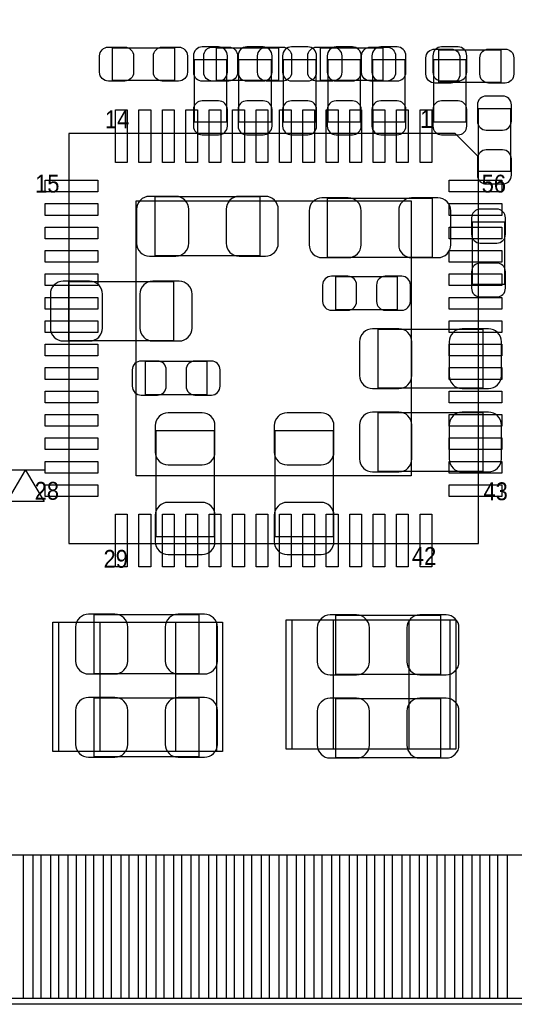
# Model space of a CAD drawing. Extents: x 7.2 to 74.8, y 33.6 to 67.
# Tile 5 of 8: x 52.3 to 60.7, y 34 to 50.8. Entities that reach past the tile are written whole.
import ezdxf

# ---------------------------------------------------------------- set-up
doc = ezdxf.new("R2010")
doc.units = 0
for name, color, linetype in [('BG_OUTLINE', 3, 'CONTINUOUS'), ('PG_ASSEMBLY_BOTTOM', 13, 'CONTINUOUS'), ('PG_ASSEMBLY_TOP', 190, 'CONTINUOUS'), ('PIN_BOTTOM', 1, 'CONTINUOUS'), ('PIN_TOP', 140, 'CONTINUOUS')]:
    doc.layers.add(name, color=color, linetype=linetype)

msp = doc.modelspace()

# ---------------------------------------------------------------- linework, layer by layer
at = {"layer": 'BG_OUTLINE'}
msp.add_lwpolyline([(74.799952, 55.992776, 0.414214), (72.800972, 53.993796, 0.414214), (74.799952, 51.994816), (74.799952, 33.993836), (23.949152, 33.993836), (23.949152, 37.493956, 0.414214), (23.451312, 37.994336, 0.414214), (22.950932, 37.493956), (22.950932, 33.993836), (7.200392, 33.993836), (7.200392, 51.994816, 0.414214), (9.199372, 53.993796, 0.414214), (7.200392, 55.992776), (7.199884, 66.987928), (74.799952, 66.987928)], format="xyb", close=True, dxfattribs=at)
at = {"layer": 'PG_ASSEMBLY_BOTTOM'}
for points in [[(55.231284, 49.059338), (55.7911, 49.059338), (55.7911, 50.119534), (55.231284, 50.119534), (55.231284, 49.059338)], [(55.993284, 49.059338), (56.5531, 49.059338), (56.5531, 50.119534), (55.993284, 50.119534), (55.993284, 49.059338)], [(56.755284, 49.059338), (57.3151, 49.059338), (57.3151, 50.119534), (56.755284, 50.119534), (56.755284, 49.059338)], [(57.517284, 49.059338), (58.0771, 49.059338), (58.0771, 50.119534), (57.517284, 50.119534), (57.517284, 49.059338)], [(58.279284, 49.059338), (58.8391, 49.059338), (58.8391, 50.119534), (58.279284, 50.119534), (58.279284, 49.059338)], [(59.320684, 49.059338), (59.8805, 49.059338), (59.8805, 50.119534), (59.320684, 50.119534), (59.320684, 49.059338)], [(60.082684, 48.221138), (60.6425, 48.221138), (60.6425, 49.281334), (60.082684, 49.281334), (60.082684, 48.221138)], [(56.360314, 46.77791), (56.360314, 47.778162), (54.56047, 47.778162), (54.56047, 46.77791), (56.360314, 46.77791)], [(57.50687, 47.752762), (57.50687, 46.75251), (59.306714, 46.75251), (59.306714, 47.752762), (57.50687, 47.752762)], [(60.5409, 47.350934), (59.981084, 47.350934), (59.981084, 46.290738), (60.5409, 46.290738), (60.5409, 47.350934)], [(58.70829, 45.855128), (58.70829, 46.414944), (57.648094, 46.414944), (57.648094, 45.855128), (58.70829, 45.855128)], [(54.887114, 45.33011), (54.887114, 46.330362), (53.08727, 46.330362), (53.08727, 45.33011), (54.887114, 45.33011)], [(58.37047, 45.517562), (58.37047, 44.51731), (60.170314, 44.51731), (60.170314, 45.517562), (58.37047, 45.517562)], [(54.396894, 44.967144), (54.396894, 44.407328), (55.45709, 44.407328), (55.45709, 44.967144), (54.396894, 44.967144)], [(58.37047, 44.095162), (58.37047, 43.09491), (60.170314, 43.09491), (60.170314, 44.095162), (58.37047, 44.095162)], [(55.579518, 43.783758), (54.579266, 43.783758), (54.579266, 41.983914), (55.579518, 41.983914), (55.579518, 43.783758)], [(57.611518, 43.783758), (56.611266, 43.783758), (56.611266, 41.983914), (57.611518, 41.983914), (57.611518, 43.783758)], [(52.67198, 43.11142), (52.35448, 43.11142), (52.67198, 42.57802), (52.03698, 42.57802), (52.35448, 43.11142), (52.03698, 43.11142)], [(53.519578, 40.644826), (53.519578, 39.644574), (55.319422, 39.644574), (55.319422, 40.644826), (53.519578, 40.644826)], [(59.446922, 39.631874), (59.446922, 40.632126), (57.647078, 40.632126), (57.647078, 39.631874), (59.446922, 39.631874)], [(53.519578, 39.222426), (53.519578, 38.222174), (55.319422, 38.222174), (55.319422, 39.222426), (53.519578, 39.222426)], [(59.446922, 38.209474), (59.446922, 39.209726), (57.647078, 39.209726), (57.647078, 38.209474), (59.446922, 38.209474)]]:
    msp.add_lwpolyline(points, dxfattribs=at)
at = {"layer": 'PG_ASSEMBLY_TOP'}
for points in [[(54.89829, 50.326544), (54.89829, 49.766728), (53.838094, 49.766728), (53.838094, 50.326544), (54.89829, 50.326544)], [(56.67629, 50.326544), (56.67629, 49.766728), (55.616094, 49.766728), (55.616094, 50.326544), (56.67629, 50.326544)], [(57.394094, 49.766728), (57.394094, 50.326544), (58.45429, 50.326544), (58.45429, 49.766728), (57.394094, 49.766728)], [(59.413394, 49.733708), (59.413394, 50.293524), (60.47359, 50.293524), (60.47359, 49.733708), (59.413394, 49.733708)], [(53.09108, 48.86452), (53.09108, 41.86428), (60.09132, 41.86428), (60.09132, 48.46447), (59.69127, 48.86452), (53.09108, 48.86452)], [(56.904382, 38.354762), (59.604402, 38.354762), (59.604402, 40.554656), (56.904382, 40.554656), (56.904382, 38.354762)], [(55.619142, 40.51427), (52.919122, 40.51427), (52.919122, 38.314376), (55.619142, 38.314376), (55.619142, 40.51427)]]:
    msp.add_lwpolyline(points, dxfattribs=at)
at = {"layer": 'PIN_BOTTOM'}
for points in [[(55.221124, 50.189384), (55.221124, 49.909476, 0.414846), (55.371238, 49.759362), (55.651146, 49.759362, 0.414846), (55.80126, 49.909476), (55.80126, 50.189384, 0.414846), (55.651146, 50.339498), (55.371238, 50.339498, 0.414846)], [(55.983124, 50.189384), (55.983124, 49.909476, 0.414846), (56.133238, 49.759362), (56.413146, 49.759362, 0.414846), (56.56326, 49.909476), (56.56326, 50.189384, 0.414846), (56.413146, 50.339498), (56.133238, 50.339498, 0.414846)], [(56.745124, 50.189384), (56.745124, 49.909476, 0.414846), (56.895238, 49.759362), (57.175146, 49.759362, 0.414846), (57.32526, 49.909476), (57.32526, 50.189384, 0.414846), (57.175146, 50.339498), (56.895238, 50.339498, 0.414846)], [(57.507124, 50.189384), (57.507124, 49.909476, 0.414846), (57.657238, 49.759362), (57.937146, 49.759362, 0.414846), (58.08726, 49.909476), (58.08726, 50.189384, 0.414846), (57.937146, 50.339498), (57.657238, 50.339498, 0.414846)], [(58.269124, 50.189384), (58.269124, 49.909476, 0.414846), (58.419238, 49.759362), (58.699146, 49.759362, 0.414846), (58.84926, 49.909476), (58.84926, 50.189384, 0.414846), (58.699146, 50.339498), (58.419238, 50.339498, 0.414846)], [(59.310524, 50.189384), (59.310524, 49.909476, 0.414846), (59.460638, 49.759362), (59.740546, 49.759362, 0.414846), (59.89066, 49.909476), (59.89066, 50.189384, 0.414846), (59.740546, 50.339498), (59.460638, 50.339498, 0.414846)], [(60.072524, 49.351184), (60.072524, 49.071276, 0.414846), (60.222638, 48.921162), (60.502546, 48.921162, 0.414846), (60.65266, 49.071276), (60.65266, 49.351184, 0.414846), (60.502546, 49.501298), (60.222638, 49.501298, 0.414846)], [(55.80126, 48.989488), (55.80126, 49.269396, 0.414846), (55.651146, 49.41951), (55.371238, 49.41951, 0.414846), (55.221124, 49.269396), (55.221124, 48.989488, 0.414846), (55.371238, 48.839374), (55.651146, 48.839374, 0.414846)], [(56.56326, 48.989488), (56.56326, 49.269396, 0.414846), (56.413146, 49.41951), (56.133238, 49.41951, 0.414846), (55.983124, 49.269396), (55.983124, 48.989488, 0.414846), (56.133238, 48.839374), (56.413146, 48.839374, 0.414846)], [(57.32526, 48.989488), (57.32526, 49.269396, 0.414846), (57.175146, 49.41951), (56.895238, 49.41951, 0.414846), (56.745124, 49.269396), (56.745124, 48.989488, 0.414846), (56.895238, 48.839374), (57.175146, 48.839374, 0.414846)], [(58.08726, 48.989488), (58.08726, 49.269396, 0.414846), (57.937146, 49.41951), (57.657238, 49.41951, 0.414846), (57.507124, 49.269396), (57.507124, 48.989488, 0.414846), (57.657238, 48.839374), (57.937146, 48.839374, 0.414846)], [(58.84926, 48.989488), (58.84926, 49.269396, 0.414846), (58.699146, 49.41951), (58.419238, 49.41951, 0.414846), (58.269124, 49.269396), (58.269124, 48.989488, 0.414846), (58.419238, 48.839374), (58.699146, 48.839374, 0.414846)], [(59.89066, 48.989488), (59.89066, 49.269396, 0.414846), (59.740546, 49.41951), (59.460638, 49.41951, 0.414846), (59.310524, 49.269396), (59.310524, 48.989488, 0.414846), (59.460638, 48.839374), (59.740546, 48.839374, 0.414846)], [(60.65266, 48.151288), (60.65266, 48.431196, 0.414846), (60.502546, 48.58131), (60.222638, 48.58131, 0.414846), (60.072524, 48.431196), (60.072524, 48.151288, 0.414846), (60.222638, 48.001174), (60.502546, 48.001174, 0.414846)], [(54.4703, 46.768004), (54.920388, 46.768004, 0.414414), (55.140352, 46.987968), (55.140352, 47.568104, 0.414414), (54.920388, 47.788068), (54.4703, 47.788068, 0.414414), (54.250336, 47.568104), (54.250336, 46.987968, 0.414414)], [(56.450484, 47.788068), (56.000396, 47.788068, 0.414414), (55.780432, 47.568104), (55.780432, 46.987968, 0.414414), (56.000396, 46.768004), (56.450484, 46.768004, 0.414414), (56.670448, 46.987968), (56.670448, 47.568104, 0.414414)], [(57.4167, 46.742604), (57.866788, 46.742604, 0.414414), (58.086752, 46.962568), (58.086752, 47.542704, 0.414414), (57.866788, 47.762668), (57.4167, 47.762668, 0.414414), (57.196736, 47.542704), (57.196736, 46.962568, 0.414414)], [(59.396884, 47.762668), (58.946796, 47.762668, 0.414414), (58.726832, 47.542704), (58.726832, 46.962568, 0.414414), (58.946796, 46.742604), (59.396884, 46.742604, 0.414414), (59.616848, 46.962568), (59.616848, 47.542704, 0.414414)], [(59.970924, 47.420784), (59.970924, 47.140876, 0.414846), (60.121038, 46.990762), (60.400946, 46.990762, 0.414846), (60.55106, 47.140876), (60.55106, 47.420784, 0.414846), (60.400946, 47.570898), (60.121038, 47.570898, 0.414846)], [(60.55106, 46.220888), (60.55106, 46.500796, 0.414846), (60.400946, 46.65091), (60.121038, 46.65091, 0.414846), (59.970924, 46.500796), (59.970924, 46.220888, 0.414846), (60.121038, 46.070774), (60.400946, 46.070774, 0.414846)], [(57.578244, 45.844968), (57.858152, 45.844968, 0.414846), (58.008266, 45.995082), (58.008266, 46.27499, 0.414846), (57.858152, 46.425104), (57.578244, 46.425104, 0.414846), (57.42813, 46.27499), (57.42813, 45.995082, 0.414846)], [(58.77814, 46.425104), (58.498232, 46.425104, 0.414846), (58.348118, 46.27499), (58.348118, 45.995082, 0.414846), (58.498232, 45.844968), (58.77814, 45.844968, 0.414846), (58.928254, 45.995082), (58.928254, 46.27499, 0.414846)], [(52.9971, 45.320204), (53.447188, 45.320204, 0.414414), (53.667152, 45.540168), (53.667152, 46.120304, 0.414414), (53.447188, 46.340268), (52.9971, 46.340268, 0.414414), (52.777136, 46.120304), (52.777136, 45.540168, 0.414414)], [(54.977284, 46.340268), (54.527196, 46.340268, 0.414414), (54.307232, 46.120304), (54.307232, 45.540168, 0.414414), (54.527196, 45.320204), (54.977284, 45.320204, 0.414414), (55.197248, 45.540168), (55.197248, 46.120304, 0.414414)], [(58.2803, 44.507404), (58.730388, 44.507404, 0.414414), (58.950352, 44.727368), (58.950352, 45.307504, 0.414414), (58.730388, 45.527468), (58.2803, 45.527468, 0.414414), (58.060336, 45.307504), (58.060336, 44.727368, 0.414414)], [(60.260484, 45.527468), (59.810396, 45.527468, 0.414414), (59.590432, 45.307504), (59.590432, 44.727368, 0.414414), (59.810396, 44.507404), (60.260484, 44.507404, 0.414414), (60.480448, 44.727368), (60.480448, 45.307504, 0.414414)], [(54.327044, 44.397168), (54.606952, 44.397168, 0.414846), (54.757066, 44.547282), (54.757066, 44.82719, 0.414846), (54.606952, 44.977304), (54.327044, 44.977304, 0.414846), (54.17693, 44.82719), (54.17693, 44.547282, 0.414846)], [(55.52694, 44.977304), (55.247032, 44.977304, 0.414846), (55.096918, 44.82719), (55.096918, 44.547282, 0.414846), (55.247032, 44.397168), (55.52694, 44.397168, 0.414846), (55.677054, 44.547282), (55.677054, 44.82719, 0.414846)], [(54.56936, 43.873928), (54.56936, 43.42384, 0.414414), (54.789324, 43.203876), (55.36946, 43.203876, 0.414414), (55.589424, 43.42384), (55.589424, 43.873928, 0.414414), (55.36946, 44.093892), (54.789324, 44.093892, 0.414414)], [(56.60136, 43.873928), (56.60136, 43.42384, 0.414414), (56.821324, 43.203876), (57.40146, 43.203876, 0.414414), (57.621424, 43.42384), (57.621424, 43.873928, 0.414414), (57.40146, 44.093892), (56.821324, 44.093892, 0.414414)], [(58.2803, 43.085004), (58.730388, 43.085004, 0.414414), (58.950352, 43.304968), (58.950352, 43.885104, 0.414414), (58.730388, 44.105068), (58.2803, 44.105068, 0.414414), (58.060336, 43.885104), (58.060336, 43.304968, 0.414414)], [(60.260484, 44.105068), (59.810396, 44.105068, 0.414414), (59.590432, 43.885104), (59.590432, 43.304968, 0.414414), (59.810396, 43.085004), (60.260484, 43.085004, 0.414414), (60.480448, 43.304968), (60.480448, 43.885104, 0.414414)], [(55.589424, 41.893744), (55.589424, 42.343832, 0.414414), (55.36946, 42.563796), (54.789324, 42.563796, 0.414414), (54.56936, 42.343832), (54.56936, 41.893744, 0.414414), (54.789324, 41.67378), (55.36946, 41.67378, 0.414414)], [(57.621424, 41.893744), (57.621424, 42.343832, 0.414414), (57.40146, 42.563796), (56.821324, 42.563796, 0.414414), (56.60136, 42.343832), (56.60136, 41.893744, 0.414414), (56.821324, 41.67378), (57.40146, 41.67378, 0.414414)], [(53.429408, 39.634668), (53.879496, 39.634668, 0.414414), (54.09946, 39.854632), (54.09946, 40.434768, 0.414414), (53.879496, 40.654732), (53.429408, 40.654732, 0.414414), (53.209444, 40.434768), (53.209444, 39.854632, 0.414414)], [(55.409592, 40.654732), (54.959504, 40.654732, 0.414414), (54.73954, 40.434768), (54.73954, 39.854632, 0.414414), (54.959504, 39.634668), (55.409592, 39.634668, 0.414414), (55.629556, 39.854632), (55.629556, 40.434768, 0.414414)], [(57.556908, 39.621968), (58.006996, 39.621968, 0.414414), (58.22696, 39.841932), (58.22696, 40.422068, 0.414414), (58.006996, 40.642032), (57.556908, 40.642032, 0.414414), (57.336944, 40.422068), (57.336944, 39.841932, 0.414414)], [(59.537092, 40.642032), (59.087004, 40.642032, 0.414414), (58.86704, 40.422068), (58.86704, 39.841932, 0.414414), (59.087004, 39.621968), (59.537092, 39.621968, 0.414414), (59.757056, 39.841932), (59.757056, 40.422068, 0.414414)], [(53.429408, 38.212268), (53.879496, 38.212268, 0.414414), (54.09946, 38.432232), (54.09946, 39.012368, 0.414414), (53.879496, 39.232332), (53.429408, 39.232332, 0.414414), (53.209444, 39.012368), (53.209444, 38.432232, 0.414414)], [(55.409592, 39.232332), (54.959504, 39.232332, 0.414414), (54.73954, 39.012368), (54.73954, 38.432232, 0.414414), (54.959504, 38.212268), (55.409592, 38.212268, 0.414414), (55.629556, 38.432232), (55.629556, 39.012368, 0.414414)], [(57.556908, 38.199568), (58.006996, 38.199568, 0.414414), (58.22696, 38.419532), (58.22696, 38.999668, 0.414414), (58.006996, 39.219632), (57.556908, 39.219632, 0.414414), (57.336944, 38.999668), (57.336944, 38.419532, 0.414414)], [(59.537092, 39.219632), (59.087004, 39.219632, 0.414414), (58.86704, 38.999668), (58.86704, 38.419532, 0.414414), (59.087004, 38.199568), (59.537092, 38.199568, 0.414414), (59.757056, 38.419532), (59.757056, 38.999668, 0.414414)]]:
    msp.add_lwpolyline(points, format="xyb", close=True, dxfattribs=at)
for points in [[(52.021232, 34.093912), (52.021232, 36.543742), (52.478432, 36.543742), (52.478432, 34.093912)], [(52.62118, 34.093912), (52.62118, 36.543742), (53.07838, 36.543742), (53.07838, 34.093912)], [(53.221382, 34.093912), (53.221382, 36.543742), (53.678582, 36.543742), (53.678582, 34.093912)], [(53.82133, 34.093912), (53.82133, 36.543742), (54.27853, 36.543742), (54.27853, 34.093912)], [(54.421278, 34.093912), (54.421278, 36.543742), (54.878478, 36.543742), (54.878478, 34.093912)], [(55.021226, 34.093912), (55.021226, 36.543742), (55.478426, 36.543742), (55.478426, 34.093912)], [(55.621174, 34.093912), (55.621174, 36.543742), (56.078374, 36.543742), (56.078374, 34.093912)], [(56.221376, 34.093912), (56.221376, 36.543742), (56.678576, 36.543742), (56.678576, 34.093912)], [(56.821324, 34.093912), (56.821324, 36.543742), (57.278524, 36.543742), (57.278524, 34.093912)], [(57.421272, 34.093912), (57.421272, 36.543742), (57.878472, 36.543742), (57.878472, 34.093912)], [(58.02122, 34.093912), (58.02122, 36.543742), (58.47842, 36.543742), (58.47842, 34.093912)], [(58.621168, 34.093912), (58.621168, 36.543742), (59.078368, 36.543742), (59.078368, 34.093912)], [(59.22137, 34.093912), (59.22137, 36.543742), (59.67857, 36.543742), (59.67857, 34.093912)], [(59.821318, 34.093912), (59.821318, 36.543742), (60.278518, 36.543742), (60.278518, 34.093912)], [(60.421266, 34.093912), (60.421266, 36.543742), (60.878466, 36.543742), (60.878466, 34.093912)]]:
    msp.add_lwpolyline(points, close=True, dxfattribs=at)
at = {"layer": 'PIN_TOP'}
for points in [[(53.768244, 50.336704), (54.048152, 50.336704, -0.414846), (54.198266, 50.18659), (54.198266, 49.906682, -0.414846), (54.048152, 49.756568), (53.768244, 49.756568, -0.414846), (53.61813, 49.906682), (53.61813, 50.18659, -0.414846)], [(54.96814, 49.756568), (54.688232, 49.756568, -0.414846), (54.538118, 49.906682), (54.538118, 50.18659, -0.414846), (54.688232, 50.336704), (54.96814, 50.336704, -0.414846), (55.118254, 50.18659), (55.118254, 49.906682, -0.414846)], [(55.546244, 50.336704), (55.826152, 50.336704, -0.414846), (55.976266, 50.18659), (55.976266, 49.906682, -0.414846), (55.826152, 49.756568), (55.546244, 49.756568, -0.414846), (55.39613, 49.906682), (55.39613, 50.18659, -0.414846)], [(56.74614, 49.756568), (56.466232, 49.756568, -0.414846), (56.316118, 49.906682), (56.316118, 50.18659, -0.414846), (56.466232, 50.336704), (56.74614, 50.336704, -0.414846), (56.896254, 50.18659), (56.896254, 49.906682, -0.414846)], [(57.324244, 50.336704), (57.604152, 50.336704, -0.414846), (57.754266, 50.18659), (57.754266, 49.906682, -0.414846), (57.604152, 49.756568), (57.324244, 49.756568, -0.414846), (57.17413, 49.906682), (57.17413, 50.18659, -0.414846)], [(58.52414, 49.756568), (58.244232, 49.756568, -0.414846), (58.094118, 49.906682), (58.094118, 50.18659, -0.414846), (58.244232, 50.336704), (58.52414, 50.336704, -0.414846), (58.674254, 50.18659), (58.674254, 49.906682, -0.414846)], [(59.343544, 50.303684), (59.623452, 50.303684, -0.414846), (59.773566, 50.15357), (59.773566, 49.873662, -0.414846), (59.623452, 49.723548), (59.343544, 49.723548, -0.414846), (59.19343, 49.873662), (59.19343, 50.15357, -0.414846)], [(60.54344, 49.723548), (60.263532, 49.723548, -0.414846), (60.113418, 49.873662), (60.113418, 50.15357, -0.414846), (60.263532, 50.303684), (60.54344, 50.303684, -0.414846), (60.693554, 50.15357), (60.693554, 49.873662, -0.414846)]]:
    msp.add_lwpolyline(points, format="xyb", close=True, dxfattribs=at)
for points in [[(53.89118, 48.364394), (53.89118, 49.264316), (54.091078, 49.264316), (54.091078, 48.364394)], [(54.29123, 48.364394), (54.29123, 49.264316), (54.491128, 49.264316), (54.491128, 48.364394)], [(54.691026, 48.364394), (54.691026, 49.264316), (54.890924, 49.264316), (54.890924, 48.364394)], [(55.091076, 48.364394), (55.091076, 49.264316), (55.290974, 49.264316), (55.290974, 48.364394)], [(55.491126, 48.364394), (55.491126, 49.264316), (55.691024, 49.264316), (55.691024, 48.364394)], [(55.891176, 48.364394), (55.891176, 49.264316), (56.091074, 49.264316), (56.091074, 48.364394)], [(56.291226, 48.364394), (56.291226, 49.264316), (56.491124, 49.264316), (56.491124, 48.364394)], [(56.691022, 48.364394), (56.691022, 49.264316), (56.89092, 49.264316), (56.89092, 48.364394)], [(57.091072, 48.364394), (57.091072, 49.264316), (57.29097, 49.264316), (57.29097, 48.364394)], [(57.491122, 48.364394), (57.491122, 49.264316), (57.69102, 49.264316), (57.69102, 48.364394)], [(57.891172, 48.364394), (57.891172, 49.264316), (58.09107, 49.264316), (58.09107, 48.364394)], [(58.291222, 48.364394), (58.291222, 49.264316), (58.49112, 49.264316), (58.49112, 48.364394)], [(58.691018, 48.364394), (58.691018, 49.264316), (58.890916, 49.264316), (58.890916, 48.364394)], [(59.091068, 48.364394), (59.091068, 49.264316), (59.290966, 49.264316), (59.290966, 48.364394)], [(52.691157, 48.064293), (53.591079, 48.064293), (53.591079, 47.864395), (52.691157, 47.864395)], [(59.591321, 48.064293), (60.491243, 48.064293), (60.491243, 47.864395), (59.591321, 47.864395)], [(52.691157, 47.664243), (53.591079, 47.664243), (53.591079, 47.464345), (52.691157, 47.464345)], [(54.2417, 47.7139), (58.9407, 47.7139), (58.9407, 43.0149), (54.2417, 43.0149)], [(59.591321, 47.664243), (60.491243, 47.664243), (60.491243, 47.464345), (59.591321, 47.464345)], [(52.691157, 47.264447), (53.591079, 47.264447), (53.591079, 47.064549), (52.691157, 47.064549)], [(59.591321, 47.264447), (60.491243, 47.264447), (60.491243, 47.064549), (59.591321, 47.064549)], [(52.691157, 46.864397), (53.591079, 46.864397), (53.591079, 46.664499), (52.691157, 46.664499)], [(59.591321, 46.864397), (60.491243, 46.864397), (60.491243, 46.664499), (59.591321, 46.664499)], [(52.691157, 46.464347), (53.591079, 46.464347), (53.591079, 46.264449), (52.691157, 46.264449)], [(59.591321, 46.464347), (60.491243, 46.464347), (60.491243, 46.264449), (59.591321, 46.264449)], [(52.691157, 46.064297), (53.591079, 46.064297), (53.591079, 45.864399), (52.691157, 45.864399)], [(59.591321, 46.064297), (60.491243, 46.064297), (60.491243, 45.864399), (59.591321, 45.864399)], [(52.691157, 45.664247), (53.591079, 45.664247), (53.591079, 45.464349), (52.691157, 45.464349)], [(59.591321, 45.664247), (60.491243, 45.664247), (60.491243, 45.464349), (59.591321, 45.464349)], [(52.691157, 45.264451), (53.591079, 45.264451), (53.591079, 45.064553), (52.691157, 45.064553)], [(59.591321, 45.264451), (60.491243, 45.264451), (60.491243, 45.064553), (59.591321, 45.064553)], [(52.691157, 44.864401), (53.591079, 44.864401), (53.591079, 44.664503), (52.691157, 44.664503)], [(59.591321, 44.864401), (60.491243, 44.864401), (60.491243, 44.664503), (59.591321, 44.664503)], [(52.691157, 44.464351), (53.591079, 44.464351), (53.591079, 44.264453), (52.691157, 44.264453)], [(59.591321, 44.464351), (60.491243, 44.464351), (60.491243, 44.264453), (59.591321, 44.264453)], [(52.691157, 44.064301), (53.591079, 44.064301), (53.591079, 43.864403), (52.691157, 43.864403)], [(59.591321, 44.064301), (60.491243, 44.064301), (60.491243, 43.864403), (59.591321, 43.864403)], [(52.691157, 43.664251), (53.591079, 43.664251), (53.591079, 43.464353), (52.691157, 43.464353)], [(59.591321, 43.664251), (60.491243, 43.664251), (60.491243, 43.464353), (59.591321, 43.464353)], [(52.691157, 43.264455), (53.591079, 43.264455), (53.591079, 43.064557), (52.691157, 43.064557)], [(59.591321, 43.264455), (60.491243, 43.264455), (60.491243, 43.064557), (59.591321, 43.064557)], [(52.691157, 42.864405), (53.591079, 42.864405), (53.591079, 42.664507), (52.691157, 42.664507)], [(59.591321, 42.864405), (60.491243, 42.864405), (60.491243, 42.664507), (59.591321, 42.664507)], [(53.89118, 41.46423), (53.89118, 42.364152), (54.091078, 42.364152), (54.091078, 41.46423)], [(54.29123, 41.46423), (54.29123, 42.364152), (54.491128, 42.364152), (54.491128, 41.46423)], [(54.691026, 41.46423), (54.691026, 42.364152), (54.890924, 42.364152), (54.890924, 41.46423)], [(55.091076, 41.46423), (55.091076, 42.364152), (55.290974, 42.364152), (55.290974, 41.46423)], [(55.491126, 41.46423), (55.491126, 42.364152), (55.691024, 42.364152), (55.691024, 41.46423)], [(55.891176, 41.46423), (55.891176, 42.364152), (56.091074, 42.364152), (56.091074, 41.46423)], [(56.291226, 41.46423), (56.291226, 42.364152), (56.491124, 42.364152), (56.491124, 41.46423)], [(56.691022, 41.46423), (56.691022, 42.364152), (56.89092, 42.364152), (56.89092, 41.46423)], [(57.091072, 41.46423), (57.091072, 42.364152), (57.29097, 42.364152), (57.29097, 41.46423)], [(57.491122, 41.46423), (57.491122, 42.364152), (57.69102, 42.364152), (57.69102, 41.46423)], [(57.891172, 41.46423), (57.891172, 42.364152), (58.09107, 42.364152), (58.09107, 41.46423)], [(58.291222, 41.46423), (58.291222, 42.364152), (58.49112, 42.364152), (58.49112, 41.46423)], [(58.691018, 41.46423), (58.691018, 42.364152), (58.890916, 42.364152), (58.890916, 41.46423)], [(59.091068, 41.46423), (59.091068, 42.364152), (59.290966, 42.364152), (59.290966, 41.46423)], [(53.620162, 40.519096), (53.620162, 38.309296), (52.820062, 38.309296), (52.820062, 40.519096)], [(55.718202, 40.519096), (55.718202, 38.309296), (54.918102, 38.309296), (54.918102, 40.519096)], [(56.805322, 38.349936), (56.805322, 40.559736), (57.605422, 40.559736), (57.605422, 38.349936)], [(58.903362, 38.349936), (58.903362, 40.559736), (59.703462, 40.559736), (59.703462, 38.349936)], [(52.321206, 34.093912), (52.321206, 36.543742), (52.778406, 36.543742), (52.778406, 34.093912)], [(52.921408, 34.093912), (52.921408, 36.543742), (53.378608, 36.543742), (53.378608, 34.093912)], [(53.521356, 34.093912), (53.521356, 36.543742), (53.978556, 36.543742), (53.978556, 34.093912)], [(54.121304, 34.093912), (54.121304, 36.543742), (54.578504, 36.543742), (54.578504, 34.093912)], [(54.721252, 34.093912), (54.721252, 36.543742), (55.178452, 36.543742), (55.178452, 34.093912)], [(55.3212, 34.093912), (55.3212, 36.543742), (55.7784, 36.543742), (55.7784, 34.093912)], [(55.921402, 34.093912), (55.921402, 36.543742), (56.378602, 36.543742), (56.378602, 34.093912)], [(56.52135, 34.093912), (56.52135, 36.543742), (56.97855, 36.543742), (56.97855, 34.093912)], [(57.121298, 34.093912), (57.121298, 36.543742), (57.578498, 36.543742), (57.578498, 34.093912)], [(57.721246, 34.093912), (57.721246, 36.543742), (58.178446, 36.543742), (58.178446, 34.093912)], [(58.321194, 34.093912), (58.321194, 36.543742), (58.778394, 36.543742), (58.778394, 34.093912)], [(58.921396, 34.093912), (58.921396, 36.543742), (59.378596, 36.543742), (59.378596, 34.093912)], [(59.521344, 34.093912), (59.521344, 36.543742), (59.978544, 36.543742), (59.978544, 34.093912)], [(60.121292, 34.093912), (60.121292, 36.543742), (60.578492, 36.543742), (60.578492, 34.093912)]]:
    msp.add_lwpolyline(points, close=True, dxfattribs=at)

# ---------------------------------------------------------------- texts
at = {"layer": 'PG_ASSEMBLY_TOP', "width": 0.916667}
for s, p in [('1', (59.0931, 48.9585)), ('14', (53.7083, 48.95088)), ('15', (52.51704, 47.8536)), ('56', (60.14466, 47.8536)), ('28', (52.50942, 42.6085)), ('43', (60.17514, 42.60088)), ('29', (53.68544, 41.44772)), ('42', (58.9534, 41.49598))]:
    msp.add_text(s, height=0.3048, dxfattribs=at).set_placement(p)

doc.saveas('drawing.dxf')
